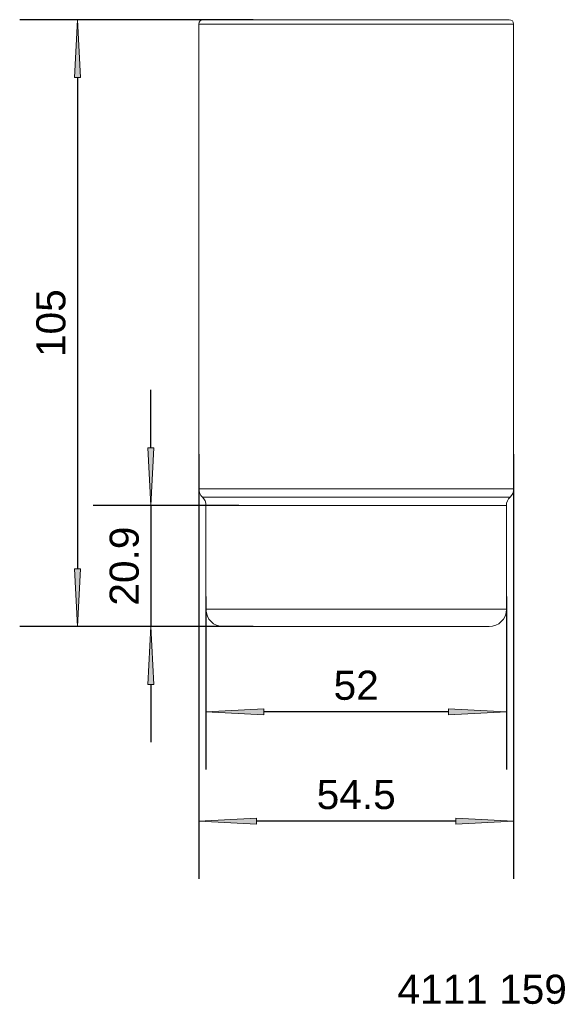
# Model space of a CAD drawing. Header units: millimetres. Extents: x 3521 to 3614, y 218 to 389.
import ezdxf

# ---------------------------------------------------------------- set-up
doc = ezdxf.new("R2010")
doc.units = ezdxf.units.MM
doc.header["$LTSCALE"] = 254
doc.header["$PDMODE"] = 1
doc.header["$PDSIZE"] = -2
doc.layers.get('0').update_dxf_attribs({"lineweight": 5})
for name, color, linetype, lineweight in [('1', 7, 'Continuous', 5), ('Bemaßung', 7, 'Continuous', 5), ('Keine', 7, 'Continuous', 5)]:
    doc.layers.add(name, color=color, linetype=linetype, lineweight=lineweight)
doc.styles.add('Arial', font='Arial')
doc.dimstyles.new('ST', dxfattribs={"dimtxt": 5.034433, "dimasz": 9.99939, "dimexe": 10, "dimexo": 0, "dimgap": 5, "dimtad": 1, "dimdec": 0, "dimdsep": 46, "dimtxsty": 'Arial', "dimblk": 'VW_FILLEDARROW', "dimblk1": 'VW_FILLEDARROW', "dimblk2": 'VW_FILLEDARROW', "dimcen": 0, "dimadec": 3, "dimazin": 0, "dimtfac": 1, "dimtdec": 0, "dimtix": 1, "dimtmove": 0, "dimatfit": 0, "dimldrblk": 'VW_FILLEDARROW-1', "dimfxl": 1, "dimfrac": 2, "dimtolj": 1, "dimarcsym": 0})

# ---------------------------------------------------------------- blocks, each defined once
blk = doc.blocks.new('VW_FILLEDARROW')
at = {"linetype": 'Continuous', "lineweight": 0}
blk.add_hatch(color=0, dxfattribs=at).paths.add_polyline_path([(-1, 0.052), (0, 0), (-1, -0.052)])
at = {"color": 0, "lineweight": 5, "flags": 128}
blk.add_lwpolyline([(-1, 0.052), (0, 0), (-1, -0.052)], close=True, dxfattribs=at)
blk = doc.blocks.new('*D1')
at = {"layer": 'Bemaßung', "color": 0, "lineweight": -2}
for p, q in [((3551.81, 313.45), (3551.81, 239.99)), ((3606.31, 313.45), (3606.31, 239.99)), ((3596.31, 249.99), (3561.81, 249.99))]:
    blk.add_line(p, q, dxfattribs=at)
at = {"layer": 'Defpoints', "color": 0}
for p in [(3551.81, 313.45), (3606.31, 313.45), (3551.81, 249.99)]:
    blk.add_point(p, dxfattribs=at)
at = {"layer": 'Bemaßung', "color": 0, "lineweight": -2, "xscale": 9.999389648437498, "yscale": 9.999389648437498, "zscale": 9.999389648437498, "rotation": 180}
blk.add_blockref('VW_FILLEDARROW', (3551.81, 249.99), dxfattribs=at)
at = {"layer": 'Bemaßung', "color": 0, "lineweight": -2, "xscale": 9.999389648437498, "yscale": 9.999389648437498, "zscale": 9.999389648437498}
blk.add_blockref('VW_FILLEDARROW', (3606.31, 249.99), dxfattribs=at)
at = {"layer": 'Bemaßung', "color": 0, "insert": (3579.06, 254.55), "char_height": 5.034, "attachment_point": 5, "style": 'Arial'}
blk.add_mtext('\\A1;54.5', dxfattribs=at)
blk = doc.blocks.new('VW_FILLEDARROW-1')
at = {"linetype": 'Continuous', "lineweight": 0}
blk.add_hatch(color=0, dxfattribs=at).paths.add_polyline_path([(-1, 0.052), (0, 0), (-1, -0.052)])
at = {"color": 0, "lineweight": 5, "flags": 128}
blk.add_lwpolyline([(-1, 0.052), (0, 0), (-1, -0.052)], close=True, dxfattribs=at)
blk = doc.blocks.new('*D2')
at = {"layer": 'Bemaßung', "color": 0, "lineweight": -2}
for p, q in [((3553.06, 288.83), (3553.06, 258.89)), ((3605.06, 288.83), (3605.06, 258.89)), ((3595.06, 268.89), (3563.06, 268.89))]:
    blk.add_line(p, q, dxfattribs=at)
at = {"layer": 'Defpoints', "color": 0}
for p in [(3553.06, 288.83), (3605.06, 288.83), (3553.06, 268.89)]:
    blk.add_point(p, dxfattribs=at)
at = {"layer": 'Bemaßung', "color": 0, "lineweight": -2, "xscale": 9.999389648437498, "yscale": 9.999389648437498, "zscale": 9.999389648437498, "rotation": 180}
blk.add_blockref('VW_FILLEDARROW', (3553.06, 268.89), dxfattribs=at)
at = {"layer": 'Bemaßung', "color": 0, "lineweight": -2, "xscale": 9.999389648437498, "yscale": 9.999389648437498, "zscale": 9.999389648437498}
blk.add_blockref('VW_FILLEDARROW', (3605.06, 268.89), dxfattribs=at)
at = {"layer": 'Bemaßung', "color": 0, "insert": (3579.06, 273.46), "char_height": 5.034, "attachment_point": 5, "style": 'Arial'}
blk.add_mtext('\\A1;52', dxfattribs=at)
blk = doc.blocks.new('*D3')
at = {"layer": 'Bemaßung', "color": 0, "lineweight": -2}
for p, q in [((3561.24, 388.63), (3520.81, 388.63)), ((3530.81, 378.63), (3530.81, 293.63)), ((3561.24, 283.63), (3520.81, 283.63))]:
    blk.add_line(p, q, dxfattribs=at)
at = {"layer": 'Defpoints', "color": 0}
for p in [(3561.24, 388.63), (3530.81, 283.63), (3561.24, 283.63)]:
    blk.add_point(p, dxfattribs=at)
at = {"layer": 'Bemaßung', "color": 0, "lineweight": -2, "xscale": 9.999389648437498, "yscale": 9.999389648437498, "zscale": 9.999389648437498}
for p, rotation in [((3530.81, 388.63), 90), ((3530.81, 283.63), 270)]:
    blk.add_blockref('VW_FILLEDARROW', p, dxfattribs=dict(at, rotation=rotation))
at = {"layer": 'Bemaßung', "color": 0, "insert": (3526.24, 336.13), "char_height": 5.034, "attachment_point": 5, "rotation": 90, "style": 'Arial'}
blk.add_mtext('\\A1;105', dxfattribs=at)
blk = doc.blocks.new('*D4')
at = {"layer": 'Bemaßung', "color": 0, "lineweight": -2}
for p, q in [((3543.5, 314.58), (3543.5, 324.58)), ((3558.72, 304.58), (3533.5, 304.58)), ((3543.5, 304.58), (3543.5, 283.63)), ((3558.72, 283.63), (3533.5, 283.63)), ((3543.5, 273.63), (3543.5, 263.63))]:
    blk.add_line(p, q, dxfattribs=at)
at = {"layer": 'Defpoints', "color": 0}
for p in [(3558.72, 304.58), (3543.5, 283.63), (3558.72, 283.63)]:
    blk.add_point(p, dxfattribs=at)
at = {"layer": 'Bemaßung', "color": 0, "lineweight": -2, "xscale": 9.999389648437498, "yscale": 9.999389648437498, "zscale": 9.999389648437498}
for p, rotation in [((3543.5, 304.58), 270), ((3543.5, 283.63), 90)]:
    blk.add_blockref('VW_FILLEDARROW', p, dxfattribs=dict(at, rotation=rotation))
at = {"layer": 'Bemaßung', "color": 0, "insert": (3538.93, 294.1), "char_height": 5.034, "attachment_point": 5, "rotation": 90, "style": 'Arial'}
blk.add_mtext('\\A1;20.9', dxfattribs=at)

msp = doc.modelspace()

# ---------------------------------------------------------------- linework, layer by layer
at = {"layer": '1', "color": 7}
for p, q in [((3605.56, 388.63), (3552.56, 388.63)), ((3606.31, 387.88), (3551.81, 387.88)), ((3551.81, 387.88), (3551.81, 307.48)), ((3606.31, 307.48), (3606.31, 387.88)), ((3551.81, 307.48), (3606.31, 307.48)), ((3605.68, 306.03), (3552.43, 306.03)), ((3605.06, 304.58), (3553.06, 304.58)), ((3553.06, 304.58), (3553.06, 286.63)), ((3605.06, 286.63), (3605.06, 304.58)), ((3605.06, 286.63), (3553.06, 286.63)), ((3602.06, 283.63), (3556.06, 283.63))]:
    msp.add_line(p, q, dxfattribs=at)
for centre, radius, start, end in [((3552.56, 387.88), 0.75, 90, 180), ((3605.56, 387.88), 0.75, 0, 90), ((3553.81, 307.48), 2, 180, 226.5675), ((3604.31, 307.48), 2, 313.4325, 0), ((3551.06, 304.58), 2, 0, 46.5675), ((3607.06, 304.58), 2, 133.4325, 180), ((3556.06, 286.63), 3, 180, 270), ((3602.06, 286.63), 3, 270, 0)]:
    msp.add_arc(centre, radius, start, end, dxfattribs=at)

# ---------------------------------------------------------------- texts
at = {"layer": 'Keine', "insert": (3586.2, 223.42), "char_height": 5.034, "width": 30.1115, "attachment_point": 1, "line_spacing_factor": 0.970891, "style": 'Arial'}
msp.add_mtext('4111 159', dxfattribs=at)

# ---------------------------------------------------------------- dimensions: what is measured, and where the dimension line sits
at = {"layer": 'Bemaßung'}
for base, p1, p2, picture, middle in [((3530.81, 283.63), (3561.24, 388.63), (3561.24, 283.63), '*D3', (3526.24, 336.13)), ((3543.5042, 283.628), (3558.7225, 304.5773), (3558.7225, 283.628), '*D4', (3538.9341, 294.1026))]:
    dim = msp.add_linear_dim(base=base, p1=p1, p2=p2, angle=270, dimstyle='ST', override={"dimgap": 2, "dimdec": 1, "dimpost": '<>', "dimtxsty": 'Arial', "dimtmove": 2}, dxfattribs=at)
    dim.commit()
    dim.dimension.update_dxf_attribs({"geometry": picture, "text_midpoint": middle})
for base, p1, p2, picture, middle in [((3551.81, 249.99), (3606.31, 313.45), (3551.81, 313.45), '*D1', (3579.06, 254.55)), ((3553.06, 268.89), (3605.06, 288.83), (3553.06, 288.83), '*D2', (3579.06, 273.46))]:
    dim = msp.add_linear_dim(base=base, p1=p1, p2=p2, dimstyle='ST', override={"dimgap": 2, "dimdec": 1, "dimpost": '<>', "dimtxsty": 'Arial', "dimtmove": 2}, dxfattribs=at)
    dim.commit()
    dim.dimension.update_dxf_attribs({"geometry": picture, "text_midpoint": middle})

doc.saveas('drawing.dxf')
